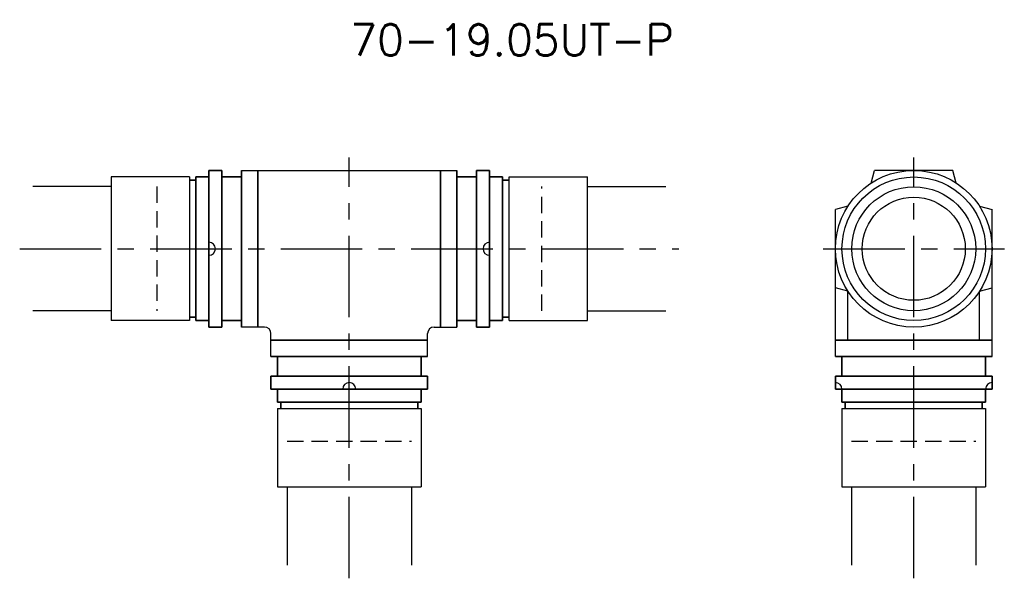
# Model space of a CAD drawing. Header units: millimetres. Extents: x 63 to 214, y 49 to 135.
import ezdxf
from ezdxf.enums import TextEntityAlignment as Align

# ---------------------------------------------------------------- set-up
doc = ezdxf.new("R2010")
doc.units = ezdxf.units.MM
doc.header["$LTSCALE"] = 10
doc.linetypes.add('CENTER', pattern=[2, 1.25, -0.25, 0.25, -0.25])
doc.linetypes.add('HIDDEN', pattern=[0.375, 0.25, -0.125])
doc.layers.get('0').update_dxf_attribs({"linetype": 'CONTINUOUS'})
for name, color, linetype in [('HOJO', 4, 'CONTINUOUS'), ('L-CENTER', 1, 'CENTER'), ('L-HIDDEN', 3, 'HIDDEN')]:
    doc.layers.add(name, color=color, linetype=linetype)
doc.styles.add('BIGFONT', font='txt', dxfattribs={"bigfont": 'bigfont'})

msp = doc.modelspace()

# ---------------------------------------------------------------- linework, layer by layer
at = {"lineweight": 35, "ltscale": 5}
for p, q in [((92, 88), (92, 112)), ((94, 88), (94, 112)), ((97, 88), (97, 112)), ((99.5, 88), (99.5, 112)), ((127.5, 88), (127.5, 112)), ((130, 88), (130, 112)), ((133, 88), (133, 112)), ((135, 88), (135, 112)), ((101.5, 86), (125.5, 86)), ((188, 86), (212, 86)), ((101.5, 83.5), (125.5, 83.5)), ((188, 83.5), (212, 83.5)), ((101.5, 80.5), (125.5, 80.5)), ((188, 80.5), (212, 80.5)), ((101.5, 78.5), (125.5, 78.5)), ((188, 78.5), (212, 78.5))]:
    msp.add_line(p, q, dxfattribs=at)
at = {"lineweight": 35}
for p, q in [((94, 112), (92, 112)), ((133, 112), (135, 112)), ((89, 110.5), (90, 110.5)), ((90, 89), (90, 111)), ((92, 111), (90, 111)), ((97, 111), (94, 111)), ((130, 111), (133, 111)), ((135, 111), (137, 111)), ((137, 89), (137, 111)), ((138, 110.5), (137, 110.5)), ((89, 89.5), (90, 89.5)), ((138, 89.5), (137, 89.5)), ((92, 89), (90, 89)), ((94, 88), (92, 88)), ((97, 89), (94, 89)), ((130, 89), (133, 89)), ((133, 88), (135, 88)), ((135, 89), (137, 89)), ((102.5, 83.5), (102.5, 80.5)), ((124.5, 83.5), (124.5, 80.5)), ((189, 83.5), (189, 80.5)), ((211, 83.5), (211, 80.5)), ((101.5, 80.5), (101.5, 78.5)), ((125.5, 80.5), (125.5, 78.5)), ((188, 80.5), (188, 78.5)), ((188, 80.5), (188, 78.5)), ((212, 80.5), (212, 78.5)), ((102.5, 78.5), (102.5, 76.5)), ((124.5, 78.5), (124.5, 76.5)), ((189, 78.5), (189, 76.5)), ((211, 78.5), (211, 76.5)), ((102.5, 76.5), (124.5, 76.5)), ((103, 75.5), (103, 76.5)), ((124, 75.5), (124, 76.5)), ((189, 76.5), (211, 76.5)), ((189.5, 75.5), (189.5, 76.5)), ((210.5, 75.5), (210.5, 76.5))]:
    msp.add_line(p, q, dxfattribs=at)
for p, q in [((97, 112), (130, 112)), ((193.48, 110.08), (194, 112)), ((206, 112), (194, 112)), ((206.52, 110.08), (206, 112)), ((89, 111), (77, 111)), ((77, 111), (77, 89)), ((89, 111), (89, 89)), ((138, 111), (150, 111)), ((138, 89), (138, 111)), ((150, 89), (150, 111)), ((189.92, 106.52), (188, 106)), ((188, 83.5), (188, 106)), ((210.08, 106.52), (212, 106)), ((212, 83.5), (212, 106)), ((189.92, 93.48), (188, 94)), ((210.08, 93.48), (212, 94)), ((189.92, 86), (189.92, 93.48)), ((210.08, 86), (210.08, 93.48)), ((89, 89), (77, 89)), ((100.5, 88), (97, 88)), ((126.5, 88), (130, 88)), ((138, 89), (150, 89)), ((101.5, 83.5), (101.5, 87)), ((125.5, 83.5), (125.5, 87)), ((102.5, 75.5), (124.5, 75.5)), ((102.5, 75.5), (102.5, 63.5)), ((124.5, 75.5), (124.5, 63.5)), ((189, 75.5), (211, 75.5)), ((189, 75.5), (189, 63.5)), ((211, 75.5), (211, 63.5)), ((102.5, 63.5), (124.5, 63.5)), ((189, 63.5), (211, 63.5))]:
    msp.add_line(p, q)
for radius in [12, 11, 9.5, 7.9]:
    msp.add_circle((200, 100), radius)
for centre, start, end in [((92, 100), 270, 90), ((135, 100), 90, 270), ((100.5, 87), 0, 90), ((126.5, 87), 90, 180), ((113.5, 78.5), 0, 180), ((188, 78.5), 0, 90), ((212, 78.5), 90, 180)]:
    msp.add_arc(centre, 1, start, end)
at = {"layer": 'HOJO'}
for p, q in [((77, 109.52), (65, 109.52)), ((150, 109.52), (162, 109.52)), ((77, 90.47), (65, 90.47)), ((150, 90.47), (162, 90.47)), ((103.98, 63.5), (103.98, 51.5)), ((123.03, 63.5), (123.03, 51.5)), ((190.48, 63.5), (190.48, 51.5)), ((209.53, 63.5), (209.53, 51.5))]:
    msp.add_line(p, q, dxfattribs=at)
at = {"layer": 'L-CENTER'}
for p, q in [((113.5, 49.5), (113.5, 114)), ((200, 49.5), (200, 114)), ((63, 100), (164, 100)), ((186.12, 100), (213.88, 100))]:
    msp.add_line(p, q, dxfattribs=at)
at = {"layer": 'L-HIDDEN'}
for p, q in [((84, 109.52), (84, 90.47)), ((143, 90.47), (143, 109.52)), ((103.98, 70.5), (123.03, 70.5)), ((190.48, 70.5), (209.53, 70.5))]:
    msp.add_line(p, q, dxfattribs=at)

# ---------------------------------------------------------------- texts
at = {"layer": 'HOJO', "style": 'BIGFONT'}
msp.add_text('70-19.05UT-P', height=4.8, dxfattribs=at).set_placement((138.44, 132), align=Align.MIDDLE)

doc.saveas('drawing.dxf')
